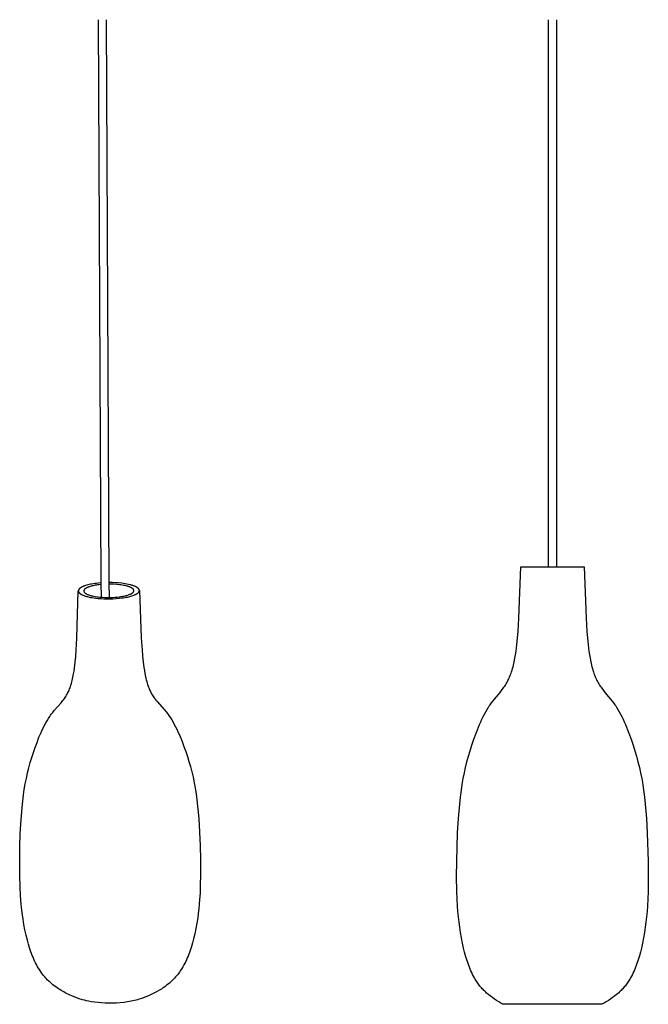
# Model space of a CAD drawing. Header units: millimetres. Extents: x 4210 to 4761, y -364 to 950.
# Tile 7 of 7: x 4210 to 4761, y 87 to 950. Entities that reach past the tile are written whole.
import ezdxf

# ---------------------------------------------------------------- set-up
doc = ezdxf.new("R2010")
doc.units = ezdxf.units.MM
doc.layers.add('Make2D$Visible$Curves', color=7, linetype='Continuous', true_color=0x000000)

msp = doc.modelspace()

# ---------------------------------------------------------------- linework, layer by layer
at = {"layer": 'Make2D$Visible$Curves', "color": 18, "lineweight": -3, "true_color": 0x000000}
for p, q in [((4281.65, 456.67), (4279.06, 950.41)), ((4286.03, 950.41), (4288.37, 456.93)), ((4673.67, 470.75), (4673.67, 950.41)), ((4680.67, 950.41), (4680.67, 470.75)), ((4647.77, 425.72), (4649.33, 470.75)), ((4649.33, 470.75), (4649.62, 470.75)), ((4649.62, 470.75), (4673.68, 470.75)), ((4673.68, 470.75), (4680.68, 470.75)), ((4680.68, 470.75), (4705.02, 470.75)), ((4705.02, 470.75), (4706.58, 425.72)), ((4260.28, 408.12), (4261.49, 449.66)), ((4261.5, 449.77), (4261.49, 449.72)), ((4261.49, 449.72), (4261.49, 449.66)), ((4261.49, 449.66), (4261.49, 449.6)), ((4261.49, 449.6), (4261.49, 449.54)), ((4261.49, 449.54), (4261.5, 449.47)), ((4261.51, 449.87), (4261.5, 449.82)), ((4261.5, 449.82), (4261.5, 449.77)), ((4261.5, 449.47), (4261.5, 449.41)), ((4261.5, 449.41), (4261.51, 449.35)), ((4261.52, 449.98), (4261.51, 449.93)), ((4261.51, 449.93), (4261.51, 449.87)), ((4261.51, 449.35), (4261.52, 449.28)), ((4261.53, 450.03), (4261.52, 449.98)), ((4261.52, 449.28), (4261.54, 449.22)), ((4261.54, 450.08), (4261.53, 450.03)), ((4261.56, 450.13), (4261.54, 450.08)), ((4261.54, 449.22), (4261.55, 449.15)), ((4261.55, 449.15), (4261.57, 449.09)), ((4261.57, 450.18), (4261.56, 450.13)), ((4261.59, 450.24), (4261.57, 450.18)), ((4261.57, 449.09), (4261.59, 449.02)), ((4261.6, 450.29), (4261.59, 450.24)), ((4261.59, 449.02), (4261.61, 448.96)), ((4261.62, 450.34), (4261.6, 450.29)), ((4261.61, 448.96), (4261.63, 448.9)), ((4261.64, 450.39), (4261.62, 450.34)), ((4261.63, 448.9), (4261.66, 448.83)), ((4261.66, 450.44), (4261.64, 450.39)), ((4261.68, 450.49), (4261.66, 450.44)), ((4261.71, 450.54), (4261.68, 450.49)), ((4261.73, 450.59), (4261.71, 450.54)), ((4261.76, 450.64), (4261.73, 450.59)), ((4261.79, 450.69), (4261.76, 450.64)), ((4261.82, 450.75), (4261.79, 450.69)), ((4261.85, 450.8), (4261.82, 450.75)), ((4261.88, 450.85), (4261.85, 450.8)), ((4261.91, 450.9), (4261.88, 450.85)), ((4261.94, 450.95), (4261.91, 450.9)), ((4261.98, 450.99), (4261.94, 450.95)), ((4262.05, 451.09), (4261.98, 450.99)), ((4262.13, 451.19), (4262.05, 451.09)), ((4262.22, 451.29), (4262.13, 451.19)), ((4262.3, 451.39), (4262.22, 451.29)), ((4262.4, 451.48), (4262.3, 451.39)), ((4262.49, 451.58), (4262.4, 451.48)), ((4262.59, 451.67), (4262.49, 451.58)), ((4262.7, 451.76), (4262.59, 451.67)), ((4262.81, 451.86), (4262.7, 451.76)), ((4262.92, 451.95), (4262.81, 451.86)), ((4263.04, 452.04), (4262.92, 451.95)), ((4263.16, 452.13), (4263.04, 452.04)), ((4263.29, 452.22), (4263.16, 452.13)), ((4263.42, 452.31), (4263.29, 452.22)), ((4263.55, 452.4), (4263.42, 452.31)), ((4263.83, 452.57), (4263.55, 452.4)), ((4264.12, 452.74), (4263.83, 452.57)), ((4264.41, 452.9), (4264.12, 452.74)), ((4264.72, 453.06), (4264.41, 452.9)), ((4265.05, 453.22), (4264.72, 453.06)), ((4265.4, 453.37), (4265.05, 453.22)), ((4265.76, 453.53), (4265.4, 453.37)), ((4266.14, 453.69), (4265.76, 453.53)), ((4266.54, 453.84), (4266.14, 453.69)), ((4266.31, 449.77), (4266.3, 449.73)), ((4266.3, 449.73), (4266.3, 449.68)), ((4266.3, 449.68), (4266.3, 449.64)), ((4266.3, 449.64), (4266.3, 449.6)), ((4266.3, 449.6), (4266.3, 449.55)), ((4266.3, 449.55), (4266.3, 449.49)), ((4266.3, 449.49), (4266.3, 449.44)), ((4266.3, 449.44), (4266.31, 449.39)), ((4266.32, 449.86), (4266.31, 449.81)), ((4266.31, 449.81), (4266.31, 449.77)), ((4266.31, 449.39), (4266.31, 449.34)), ((4266.31, 449.34), (4266.32, 449.28)), ((4266.33, 449.9), (4266.32, 449.86)), ((4266.32, 449.28), (4266.33, 449.23)), ((4266.34, 449.94), (4266.33, 449.9)), ((4266.33, 449.23), (4266.34, 449.18)), ((4266.35, 449.98), (4266.34, 449.94)), ((4266.34, 449.18), (4266.36, 449.13)), ((4266.36, 450.02), (4266.35, 449.98)), ((4266.37, 450.07), (4266.36, 450.02)), ((4266.36, 449.13), (4266.37, 449.07)), ((4266.39, 450.11), (4266.37, 450.07)), ((4266.37, 449.07), (4266.39, 449.02)), ((4266.4, 450.15), (4266.39, 450.11)), ((4266.39, 449.02), (4266.41, 448.97)), ((4266.42, 450.19), (4266.4, 450.15)), ((4266.41, 448.97), (4266.43, 448.91)), ((4266.43, 450.23), (4266.42, 450.19)), ((4266.45, 450.28), (4266.43, 450.23)), ((4266.43, 448.91), (4266.46, 448.86)), ((4266.47, 450.32), (4266.45, 450.28)), ((4266.49, 450.36), (4266.47, 450.32)), ((4266.51, 450.4), (4266.49, 450.36)), ((4266.54, 450.44), (4266.51, 450.4)), ((4266.96, 453.99), (4266.54, 453.84)), ((4266.56, 450.48), (4266.54, 450.44)), ((4266.58, 450.52), (4266.56, 450.48)), ((4266.61, 450.56), (4266.58, 450.52)), ((4266.64, 450.61), (4266.61, 450.56)), ((4266.66, 450.65), (4266.64, 450.61)), ((4266.69, 450.69), (4266.66, 450.65)), ((4266.75, 450.77), (4266.69, 450.69)), ((4266.82, 450.85), (4266.75, 450.77)), ((4266.89, 450.93), (4266.82, 450.85)), ((4266.96, 451.01), (4266.89, 450.93)), ((4267.85, 454.3), (4266.96, 453.99)), ((4267.03, 451.08), (4266.96, 451.01)), ((4267.11, 451.16), (4267.03, 451.08)), ((4267.2, 451.24), (4267.11, 451.16)), ((4267.28, 451.32), (4267.2, 451.24)), ((4267.37, 451.39), (4267.28, 451.32)), ((4267.46, 451.47), (4267.37, 451.39)), ((4267.56, 451.54), (4267.46, 451.47)), ((4267.66, 451.62), (4267.56, 451.54)), ((4267.76, 451.69), (4267.66, 451.62)), ((4267.87, 451.76), (4267.76, 451.69)), ((4268.82, 454.59), (4267.85, 454.3)), ((4267.98, 451.83), (4267.87, 451.76)), ((4268.2, 451.97), (4267.98, 451.83)), ((4268.44, 452.11), (4268.2, 451.97)), ((4268.67, 452.24), (4268.44, 452.11)), ((4268.9, 452.36), (4268.67, 452.24)), ((4269.85, 454.87), (4268.82, 454.59)), ((4269.15, 452.48), (4268.9, 452.36)), ((4269.42, 452.6), (4269.15, 452.48)), ((4269.69, 452.73), (4269.42, 452.6)), ((4269.98, 452.85), (4269.69, 452.73)), ((4270.95, 455.14), (4269.85, 454.87)), ((4270.6, 453.08), (4269.98, 452.85)), ((4271.27, 453.32), (4270.6, 453.08)), ((4272.11, 455.39), (4270.95, 455.14)), ((4271.99, 453.55), (4271.27, 453.32)), ((4272.77, 453.77), (4271.99, 453.55)), ((4273.34, 455.63), (4272.11, 455.39)), ((4273.59, 453.98), (4272.77, 453.77)), ((4274.62, 455.86), (4273.34, 455.63)), ((4274.46, 454.18), (4273.59, 453.98)), ((4275.38, 454.37), (4274.46, 454.18)), ((4275.95, 456.06), (4274.62, 455.86)), ((4276.34, 454.56), (4275.38, 454.37)), ((4277.32, 456.24), (4275.95, 456.06)), ((4277.34, 454.72), (4276.34, 454.56)), ((4278.74, 456.41), (4277.32, 456.24)), ((4278.38, 454.88), (4277.34, 454.72)), ((4279.45, 455.02), (4278.38, 454.88)), ((4281.66, 456.67), (4278.74, 456.41)), ((4281.66, 455.25), (4279.45, 455.02)), ((4281.72, 444.05), (4281.65, 456.67)), ((4288.37, 456.93), (4288.44, 443.82)), ((4291.17, 456.9), (4288.37, 456.93)), ((4290.67, 455.54), (4288.38, 455.56)), ((4292.96, 455.44), (4290.67, 455.54)), ((4293.97, 456.79), (4291.17, 456.9)), ((4295.25, 455.28), (4292.96, 455.44)), ((4296.76, 456.6), (4293.97, 456.79)), ((4297.53, 455.06), (4295.25, 455.28)), ((4299.54, 456.32), (4296.76, 456.6)), ((4298.77, 454.89), (4297.53, 455.06)), ((4299.99, 454.71), (4298.77, 454.89)), ((4301.05, 456.12), (4299.54, 456.32)), ((4301.19, 454.5), (4299.99, 454.71)), ((4302.55, 455.89), (4301.05, 456.12)), ((4302.36, 454.26), (4301.19, 454.5)), ((4303.48, 453.99), (4302.36, 454.26)), ((4304.01, 455.63), (4302.55, 455.89)), ((4304.03, 453.85), (4303.48, 453.99)), ((4305.44, 455.34), (4304.01, 455.63)), ((4304.55, 453.7), (4304.03, 453.85)), ((4305.06, 453.55), (4304.55, 453.7)), ((4305.55, 453.39), (4305.06, 453.55)), ((4306.81, 455.02), (4305.44, 455.34)), ((4306.03, 453.22), (4305.55, 453.39)), ((4306.48, 453.05), (4306.03, 453.22)), ((4306.91, 452.88), (4306.48, 453.05)), ((4307.47, 454.85), (4306.81, 455.02)), ((4307.32, 452.69), (4306.91, 452.88)), ((4307.7, 452.51), (4307.32, 452.69)), ((4308.11, 454.67), (4307.47, 454.85)), ((4307.88, 452.41), (4307.7, 452.51)), ((4308.06, 452.32), (4307.88, 452.41)), ((4308.23, 452.22), (4308.06, 452.32)), ((4308.73, 454.48), (4308.11, 454.67)), ((4308.39, 452.12), (4308.23, 452.22)), ((4308.55, 452.03), (4308.39, 452.12)), ((4308.7, 451.93), (4308.55, 452.03)), ((4308.84, 451.83), (4308.7, 451.93)), ((4309.33, 454.29), (4308.73, 454.48)), ((4308.97, 451.73), (4308.84, 451.83)), ((4309.1, 451.62), (4308.97, 451.73)), ((4309.22, 451.52), (4309.1, 451.62)), ((4309.34, 451.42), (4309.22, 451.52)), ((4309.91, 454.08), (4309.33, 454.29)), ((4309.39, 451.37), (4309.34, 451.42)), ((4309.45, 451.32), (4309.39, 451.37)), ((4309.5, 451.27), (4309.45, 451.32)), ((4309.55, 451.21), (4309.5, 451.27)), ((4309.59, 451.16), (4309.55, 451.21)), ((4309.64, 451.11), (4309.59, 451.16)), ((4309.68, 451.06), (4309.64, 451.11)), ((4309.72, 451.01), (4309.68, 451.06)), ((4309.76, 450.95), (4309.72, 451.01)), ((4309.8, 450.9), (4309.76, 450.95)), ((4309.84, 450.85), (4309.8, 450.9)), ((4309.87, 450.8), (4309.84, 450.85)), ((4309.91, 450.74), (4309.87, 450.8)), ((4309.89, 448.85), (4309.92, 448.89)), ((4310.46, 453.88), (4309.91, 454.08)), ((4309.94, 450.69), (4309.91, 450.74)), ((4309.92, 448.89), (4309.94, 448.93)), ((4309.97, 450.64), (4309.94, 450.69)), ((4309.94, 448.93), (4309.96, 448.97)), ((4309.96, 448.97), (4309.99, 449.01)), ((4309.99, 450.59), (4309.97, 450.64)), ((4310.02, 450.53), (4309.99, 450.59)), ((4309.99, 449.01), (4310.01, 449.05)), ((4310.01, 449.05), (4310.03, 449.09)), ((4310.04, 450.48), (4310.02, 450.53)), ((4310.03, 449.09), (4310.04, 449.13)), ((4310.07, 450.43), (4310.04, 450.48)), ((4310.04, 449.13), (4310.06, 449.17)), ((4310.06, 449.17), (4310.08, 449.22)), ((4310.09, 450.38), (4310.07, 450.43)), ((4310.08, 449.22), (4310.09, 449.26)), ((4310.1, 450.32), (4310.09, 450.38)), ((4310.09, 449.26), (4310.11, 449.3)), ((4310.12, 450.27), (4310.1, 450.32)), ((4310.11, 449.3), (4310.12, 449.34)), ((4310.14, 450.22), (4310.12, 450.27)), ((4310.12, 449.34), (4310.13, 449.38)), ((4310.13, 449.38), (4310.14, 449.43)), ((4310.15, 450.16), (4310.14, 450.22)), ((4310.14, 449.43), (4310.15, 449.47)), ((4310.16, 450.11), (4310.15, 450.16)), ((4310.15, 449.47), (4310.16, 449.51)), ((4310.17, 450.06), (4310.16, 450.11)), ((4310.16, 449.51), (4310.17, 449.55)), ((4310.18, 450.01), (4310.17, 450.06)), ((4310.17, 449.59), (4310.18, 449.64)), ((4310.17, 449.55), (4310.17, 449.59)), ((4310.18, 449.95), (4310.18, 450.01)), ((4310.19, 449.9), (4310.18, 449.95)), ((4310.18, 449.68), (4310.19, 449.72)), ((4310.18, 449.64), (4310.18, 449.68)), ((4310.19, 449.85), (4310.19, 449.9)), ((4310.19, 449.81), (4310.19, 449.85)), ((4310.19, 449.76), (4310.19, 449.81)), ((4310.19, 449.72), (4310.19, 449.76)), ((4310.99, 453.66), (4310.46, 453.88)), ((4311.48, 453.44), (4310.99, 453.66)), ((4311.95, 453.21), (4311.48, 453.44)), ((4312.17, 453.1), (4311.95, 453.21)), ((4312.39, 452.98), (4312.17, 453.1)), ((4312.59, 452.86), (4312.39, 452.98)), ((4312.79, 452.74), (4312.59, 452.86)), ((4312.98, 452.62), (4312.79, 452.74)), ((4313.17, 452.5), (4312.98, 452.62)), ((4313.34, 452.38), (4313.17, 452.5)), ((4313.51, 452.26), (4313.34, 452.38)), ((4313.66, 452.14), (4313.51, 452.26)), ((4313.81, 452.01), (4313.66, 452.14)), ((4313.95, 451.89), (4313.81, 452.01)), ((4314.02, 451.82), (4313.95, 451.89)), ((4314.08, 451.76), (4314.02, 451.82)), ((4314.14, 451.7), (4314.08, 451.76)), ((4314.2, 451.63), (4314.14, 451.7)), ((4314.26, 451.57), (4314.2, 451.63)), ((4314.32, 451.51), (4314.26, 451.57)), ((4314.37, 451.44), (4314.32, 451.51)), ((4314.42, 451.38), (4314.37, 451.44)), ((4314.47, 451.32), (4314.42, 451.38)), ((4314.52, 451.25), (4314.47, 451.32)), ((4314.56, 451.19), (4314.52, 451.25)), ((4314.61, 451.12), (4314.56, 451.19)), ((4314.65, 451.06), (4314.61, 451.12)), ((4314.68, 451), (4314.65, 451.06)), ((4314.72, 450.93), (4314.68, 451)), ((4314.69, 448.85), (4314.72, 448.9)), ((4314.75, 450.87), (4314.72, 450.93)), ((4314.72, 448.9), (4314.74, 448.95)), ((4314.74, 448.95), (4314.77, 449)), ((4314.78, 450.8), (4314.75, 450.87)), ((4314.77, 449), (4314.79, 449.05)), ((4314.81, 450.74), (4314.78, 450.8)), ((4314.79, 449.05), (4314.81, 449.1)), ((4314.84, 450.68), (4314.81, 450.74)), ((4314.81, 449.1), (4314.83, 449.15)), ((4314.83, 449.15), (4314.85, 449.2)), ((4314.86, 450.61), (4314.84, 450.68)), ((4314.85, 449.2), (4314.87, 449.25)), ((4314.89, 450.55), (4314.86, 450.61)), ((4314.87, 449.25), (4314.89, 449.3)), ((4314.91, 450.48), (4314.89, 450.55)), ((4314.89, 449.3), (4314.91, 449.35)), ((4314.92, 450.42), (4314.91, 450.48)), ((4314.91, 449.35), (4314.92, 449.4)), ((4314.94, 450.35), (4314.92, 450.42)), ((4314.92, 449.4), (4314.93, 449.46)), ((4314.93, 449.46), (4314.94, 449.51)), ((4314.95, 450.29), (4314.94, 450.35)), ((4314.94, 449.51), (4314.96, 449.56)), ((4314.96, 450.23), (4314.95, 450.29)), ((4314.97, 450.16), (4314.96, 450.23)), ((4314.96, 449.61), (4314.97, 449.66)), ((4314.96, 449.56), (4314.96, 449.61)), ((4314.98, 450.1), (4314.97, 450.16)), ((4314.97, 449.66), (4314.98, 449.71)), ((4314.99, 450.03), (4314.98, 450.1)), ((4314.98, 449.76), (4314.99, 449.81)), ((4314.98, 449.71), (4314.98, 449.76)), ((4314.99, 449.97), (4314.99, 450.03)), ((4314.99, 449.92), (4314.99, 449.97)), ((4314.99, 449.97), (4316.6, 408.46)), ((4314.99, 449.87), (4314.99, 449.92)), ((4314.99, 449.81), (4314.99, 449.87)), ((4261.66, 448.83), (4261.69, 448.77)), ((4261.69, 448.77), (4261.72, 448.7)), ((4261.72, 448.7), (4261.75, 448.64)), ((4261.75, 448.64), (4261.79, 448.57)), ((4261.79, 448.57), (4261.82, 448.51)), ((4261.82, 448.51), (4261.86, 448.45)), ((4261.86, 448.45), (4261.9, 448.38)), ((4261.9, 448.38), (4261.95, 448.32)), ((4261.95, 448.32), (4261.99, 448.25)), ((4261.99, 448.25), (4262.04, 448.19)), ((4262.04, 448.19), (4262.09, 448.13)), ((4262.09, 448.13), (4262.15, 448.06)), ((4262.15, 448.06), (4262.2, 448)), ((4262.2, 448), (4262.26, 447.94)), ((4262.26, 447.94), (4262.32, 447.87)), ((4262.32, 447.87), (4262.38, 447.81)), ((4262.38, 447.81), (4262.44, 447.75)), ((4262.44, 447.75), (4262.51, 447.68)), ((4262.51, 447.68), (4262.58, 447.62)), ((4262.58, 447.62), (4262.72, 447.5)), ((4262.72, 447.5), (4262.87, 447.37)), ((4262.87, 447.37), (4263.03, 447.25)), ((4263.03, 447.25), (4263.2, 447.13)), ((4263.2, 447.13), (4263.38, 447)), ((4263.38, 447), (4263.56, 446.88)), ((4263.56, 446.88), (4263.76, 446.76)), ((4263.76, 446.76), (4263.96, 446.65)), ((4263.96, 446.65), (4264.17, 446.53)), ((4264.17, 446.53), (4264.39, 446.41)), ((4264.39, 446.41), (4264.61, 446.3)), ((4264.61, 446.3), (4264.85, 446.18)), ((4264.85, 446.18), (4265.34, 445.96)), ((4265.34, 445.96), (4265.86, 445.74)), ((4265.86, 445.74), (4266.4, 445.53)), ((4266.4, 445.53), (4266.97, 445.33)), ((4266.46, 448.86), (4266.48, 448.81)), ((4266.48, 448.81), (4266.51, 448.76)), ((4266.51, 448.76), (4266.54, 448.7)), ((4266.54, 448.7), (4266.57, 448.65)), ((4266.57, 448.65), (4266.6, 448.6)), ((4266.6, 448.6), (4266.63, 448.55)), ((4266.63, 448.55), (4266.67, 448.49)), ((4266.67, 448.49), (4266.71, 448.44)), ((4266.71, 448.44), (4266.75, 448.39)), ((4266.75, 448.39), (4266.79, 448.34)), ((4266.79, 448.34), (4266.83, 448.28)), ((4266.83, 448.28), (4266.88, 448.23)), ((4266.88, 448.23), (4266.93, 448.18)), ((4266.93, 448.18), (4266.97, 448.13)), ((4266.97, 448.13), (4267.02, 448.08)), ((4266.97, 445.33), (4267.57, 445.13)), ((4267.02, 448.08), (4267.08, 448.02)), ((4267.08, 448.02), (4267.13, 447.97)), ((4267.13, 447.97), (4267.19, 447.92)), ((4267.19, 447.92), (4267.3, 447.82)), ((4267.3, 447.82), (4267.43, 447.72)), ((4267.43, 447.72), (4267.56, 447.61)), ((4267.56, 447.61), (4267.7, 447.51)), ((4267.57, 445.13), (4268.19, 444.94)), ((4267.7, 447.51), (4267.85, 447.41)), ((4267.85, 447.41), (4268, 447.31)), ((4268, 447.31), (4268.16, 447.22)), ((4268.16, 447.22), (4268.32, 447.12)), ((4268.19, 444.94), (4268.83, 444.75)), ((4268.32, 447.12), (4268.5, 447.02)), ((4268.5, 447.02), (4268.68, 446.93)), ((4268.68, 446.93), (4268.86, 446.83)), ((4268.83, 444.75), (4269.48, 444.58)), ((4268.86, 446.83), (4269.05, 446.74)), ((4269.05, 446.74), (4269.46, 446.56)), ((4269.46, 446.56), (4269.88, 446.38)), ((4269.48, 444.58), (4270.85, 444.25)), ((4269.88, 446.38), (4270.33, 446.2)), ((4270.33, 446.2), (4270.8, 446.04)), ((4270.8, 446.04), (4271.29, 445.87)), ((4270.85, 444.25), (4272.28, 443.95)), ((4271.29, 445.87), (4271.8, 445.72)), ((4271.8, 445.72), (4272.32, 445.57)), ((4272.28, 443.95), (4273.75, 443.69)), ((4272.32, 445.57), (4272.86, 445.42)), ((4272.86, 445.42), (4273.99, 445.15)), ((4273.75, 443.69), (4275.25, 443.46)), ((4273.99, 445.15), (4275.16, 444.91)), ((4275.16, 444.91), (4276.37, 444.69)), ((4275.25, 443.46), (4276.77, 443.25)), ((4276.37, 444.69), (4277.6, 444.5)), ((4276.77, 443.25), (4279.01, 443.02)), ((4277.6, 444.5), (4278.85, 444.34)), ((4278.85, 444.34), (4280.68, 444.14)), ((4279.01, 443.02), (4281.4, 442.83)), ((4280.68, 444.14), (4282.64, 443.99)), ((4281.4, 442.83), (4283.92, 442.7)), ((4282.64, 443.99), (4284.71, 443.88)), ((4283.92, 442.7), (4286.56, 442.63)), ((4284.71, 443.88), (4286.86, 443.83)), ((4286.56, 442.63), (4289.26, 442.64)), ((4286.86, 443.83), (4289.08, 443.83)), ((4289.08, 443.83), (4291.32, 443.9)), ((4289.26, 442.64), (4291.99, 442.72)), ((4291.32, 443.9), (4293.55, 444.03)), ((4291.99, 442.72), (4294.71, 442.87)), ((4293.55, 444.03), (4295.73, 444.21)), ((4294.71, 442.87), (4297.38, 443.11)), ((4295.73, 444.21), (4297.83, 444.46)), ((4297.38, 443.11), (4299.95, 443.41)), ((4297.83, 444.46), (4298.85, 444.61)), ((4298.85, 444.61), (4299.82, 444.77)), ((4299.82, 444.77), (4300.77, 444.94)), ((4299.95, 443.41), (4301.18, 443.59)), ((4300.77, 444.94), (4301.67, 445.12)), ((4301.18, 443.59), (4302.37, 443.78)), ((4301.67, 445.12), (4302.53, 445.31)), ((4302.37, 443.78), (4303.52, 443.99)), ((4302.53, 445.31), (4303.35, 445.51)), ((4303.35, 445.51), (4304.12, 445.72)), ((4303.52, 443.99), (4304.62, 444.21)), ((4304.12, 445.72), (4304.84, 445.94)), ((4304.62, 444.21), (4305.67, 444.45)), ((4304.84, 445.94), (4305.52, 446.16)), ((4305.52, 446.16), (4306.14, 446.39)), ((4305.67, 444.45), (4306.67, 444.69)), ((4306.14, 446.39), (4306.72, 446.62)), ((4306.67, 444.69), (4307.61, 444.95)), ((4306.72, 446.62), (4306.99, 446.74)), ((4306.99, 446.74), (4307.25, 446.86)), ((4307.25, 446.86), (4307.49, 446.98)), ((4307.49, 446.98), (4307.73, 447.09)), ((4307.61, 444.95), (4308.49, 445.21)), ((4307.73, 447.09), (4307.95, 447.21)), ((4307.95, 447.21), (4308.16, 447.33)), ((4308.16, 447.33), (4308.39, 447.47)), ((4308.39, 447.47), (4308.61, 447.61)), ((4308.49, 445.21), (4309.31, 445.49)), ((4308.61, 447.61), (4308.72, 447.69)), ((4308.72, 447.69), (4308.82, 447.76)), ((4308.82, 447.76), (4308.92, 447.83)), ((4308.92, 447.83), (4309.01, 447.91)), ((4309.01, 447.91), (4309.11, 447.98)), ((4309.11, 447.98), (4309.2, 448.06)), ((4309.2, 448.06), (4309.28, 448.13)), ((4309.28, 448.13), (4309.37, 448.21)), ((4309.31, 445.49), (4310.08, 445.76)), ((4309.37, 448.21), (4309.44, 448.29)), ((4309.44, 448.29), (4309.52, 448.37)), ((4309.52, 448.37), (4309.59, 448.44)), ((4309.59, 448.44), (4309.66, 448.52)), ((4309.66, 448.52), (4309.72, 448.6)), ((4309.72, 448.6), (4309.78, 448.68)), ((4309.78, 448.68), (4309.81, 448.72)), ((4309.81, 448.72), (4309.84, 448.76)), ((4309.84, 448.76), (4309.87, 448.8)), ((4309.87, 448.8), (4309.89, 448.85)), ((4310.08, 445.76), (4310.78, 446.05)), ((4310.78, 446.05), (4311.11, 446.19)), ((4311.11, 446.19), (4311.42, 446.33)), ((4311.42, 446.33), (4311.72, 446.48)), ((4311.72, 446.48), (4312.01, 446.62)), ((4312.01, 446.62), (4312.28, 446.77)), ((4312.28, 446.77), (4312.53, 446.91)), ((4312.53, 446.91), (4312.81, 447.08)), ((4312.81, 447.08), (4313.08, 447.25)), ((4313.08, 447.25), (4313.21, 447.34)), ((4313.21, 447.34), (4313.33, 447.43)), ((4313.33, 447.43), (4313.45, 447.52)), ((4313.45, 447.52), (4313.57, 447.61)), ((4313.57, 447.61), (4313.68, 447.7)), ((4313.68, 447.7), (4313.79, 447.79)), ((4313.79, 447.79), (4313.89, 447.89)), ((4313.89, 447.89), (4313.99, 447.98)), ((4313.99, 447.98), (4314.09, 448.07)), ((4314.09, 448.07), (4314.18, 448.17)), ((4314.18, 448.17), (4314.27, 448.26)), ((4314.27, 448.26), (4314.35, 448.36)), ((4314.35, 448.36), (4314.43, 448.46)), ((4314.43, 448.46), (4314.5, 448.55)), ((4314.5, 448.55), (4314.53, 448.6)), ((4314.53, 448.6), (4314.57, 448.65)), ((4314.57, 448.65), (4314.6, 448.7)), ((4314.6, 448.7), (4314.63, 448.75)), ((4314.63, 448.75), (4314.66, 448.8)), ((4314.66, 448.8), (4314.69, 448.85)), ((4647.03, 414.17), (4647.77, 425.72)), ((4706.58, 425.72), (4707.32, 414.17)), ((4259.65, 397.54), (4260.28, 408.12)), ((4316.6, 408.46), (4317.33, 397.89)), ((4646, 402.72), (4647.03, 414.17)), ((4707.32, 414.17), (4708.35, 402.72)), ((4259.24, 392.24), (4259.65, 397.54)), ((4317.33, 397.89), (4317.79, 392.6)), ((4645.26, 396.71), (4646, 402.72)), ((4708.35, 402.72), (4709.09, 396.71)), ((4258.74, 387.12), (4259.24, 392.24)), ((4317.79, 392.6), (4318.33, 387.48)), ((4643.68, 387.47), (4644.28, 390.54)), ((4644.28, 390.54), (4644.81, 393.63)), ((4644.81, 393.63), (4645.26, 396.71)), ((4709.09, 396.71), (4709.54, 393.63)), ((4709.54, 393.63), (4710.07, 390.54)), ((4710.07, 390.54), (4710.67, 387.47)), ((4257.75, 379.39), (4258.12, 381.96)), ((4258.12, 381.96), (4258.74, 387.12)), ((4318.33, 387.48), (4319, 382.33)), ((4319, 382.33), (4319.39, 379.77)), ((4641.33, 378.63), (4641.78, 380.04)), ((4641.78, 380.04), (4642.21, 381.48)), ((4642.21, 381.48), (4642.61, 382.95)), ((4642.61, 382.95), (4642.99, 384.44)), ((4642.99, 384.44), (4643.68, 387.47)), ((4710.67, 387.47), (4711.36, 384.44)), ((4711.36, 384.44), (4711.74, 382.95)), ((4711.74, 382.95), (4712.14, 381.48)), ((4712.14, 381.48), (4712.57, 380.04)), ((4712.57, 380.04), (4713.02, 378.63)), ((4256.16, 371.16), (4256.49, 372.57)), ((4256.49, 372.57), (4256.79, 373.99)), ((4256.79, 373.99), (4257.34, 376.86)), ((4257.34, 376.86), (4257.75, 379.39)), ((4319.39, 379.77), (4319.83, 377.25)), ((4319.83, 377.25), (4320.4, 374.38)), ((4320.4, 374.38), (4320.72, 372.96)), ((4320.72, 372.96), (4321.06, 371.56)), ((4321.06, 371.56), (4321.43, 370.17)), ((4638.15, 371.05), (4638.66, 372.07)), ((4638.66, 372.07), (4639.15, 373.11)), ((4639.15, 373.11), (4639.62, 374.16)), ((4639.62, 374.16), (4640.07, 375.24)), ((4640.07, 375.24), (4640.5, 376.34)), ((4640.5, 376.34), (4640.92, 377.47)), ((4640.92, 377.47), (4641.33, 378.63)), ((4713.02, 378.63), (4713.43, 377.47)), ((4713.43, 377.47), (4713.84, 376.34)), ((4713.84, 376.34), (4714.28, 375.24)), ((4714.28, 375.24), (4714.73, 374.16)), ((4714.73, 374.16), (4715.2, 373.11)), ((4715.2, 373.11), (4715.69, 372.07)), ((4715.69, 372.07), (4716.2, 371.05)), ((4253.03, 361.78), (4253.44, 362.73)), ((4253.44, 362.73), (4253.84, 363.71)), ((4253.84, 363.71), (4254.23, 364.71)), ((4254.23, 364.71), (4254.6, 365.74)), ((4254.6, 365.74), (4255.03, 367.05)), ((4255.03, 367.05), (4255.43, 368.4)), ((4255.43, 368.4), (4255.81, 369.77)), ((4255.81, 369.77), (4256.16, 371.16)), ((4321.43, 370.17), (4321.82, 368.81)), ((4321.82, 368.81), (4322.23, 367.47)), ((4322.23, 367.47), (4322.68, 366.16)), ((4322.68, 366.16), (4323.05, 365.14)), ((4323.05, 365.14), (4323.45, 364.14)), ((4323.45, 364.14), (4323.86, 363.17)), ((4323.86, 363.17), (4324.28, 362.23)), ((4632.49, 362.28), (4633.93, 364.21)), ((4633.93, 364.21), (4634.61, 365.17)), ((4634.61, 365.17), (4635.26, 366.13)), ((4635.26, 366.13), (4635.88, 367.1)), ((4635.88, 367.1), (4636.48, 368.07)), ((4636.48, 368.07), (4637.06, 369.05)), ((4637.06, 369.05), (4637.61, 370.05)), ((4637.61, 370.05), (4638.15, 371.05)), ((4716.2, 371.05), (4716.74, 370.05)), ((4716.74, 370.05), (4717.29, 369.05)), ((4717.29, 369.05), (4717.87, 368.07)), ((4717.87, 368.07), (4718.47, 367.1)), ((4718.47, 367.1), (4719.09, 366.13)), ((4719.09, 366.13), (4719.74, 365.17)), ((4719.74, 365.17), (4720.42, 364.21)), ((4720.42, 364.21), (4721.86, 362.28)), ((4248.01, 353.55), (4248.67, 354.42)), ((4248.67, 354.42), (4249.31, 355.3)), ((4249.31, 355.3), (4249.92, 356.18)), ((4249.92, 356.18), (4250.55, 357.15)), ((4250.55, 357.15), (4251.16, 358.16)), ((4251.16, 358.16), (4251.66, 359.04)), ((4251.66, 359.04), (4252.13, 359.94)), ((4252.13, 359.94), (4252.59, 360.85)), ((4252.59, 360.85), (4253.03, 361.78)), ((4324.28, 362.23), (4324.73, 361.3)), ((4324.73, 361.3), (4325.19, 360.4)), ((4325.19, 360.4), (4325.68, 359.51)), ((4325.68, 359.51), (4326.18, 358.63)), ((4326.18, 358.63), (4326.8, 357.64)), ((4326.8, 357.64), (4327.44, 356.67)), ((4327.44, 356.67), (4327.94, 355.96)), ((4327.94, 355.96), (4328.46, 355.25)), ((4328.46, 355.25), (4328.99, 354.56)), ((4328.99, 354.56), (4329.54, 353.87)), ((4624.88, 353.01), (4631.17, 360.62)), ((4631.17, 360.62), (4632.49, 362.28)), ((4721.86, 362.28), (4723.18, 360.62)), ((4723.18, 360.62), (4729.47, 353.01)), ((4240.31, 344.63), (4246.32, 351.51)), ((4246.32, 351.51), (4247.32, 352.7)), ((4247.32, 352.7), (4248.01, 353.55)), ((4329.54, 353.87), (4330.66, 352.53)), ((4330.66, 352.53), (4337.15, 345.25)), ((4618.69, 343.71), (4619.89, 345.78)), ((4619.89, 345.78), (4621.13, 347.76)), ((4621.13, 347.76), (4621.76, 348.73)), ((4621.76, 348.73), (4622.4, 349.67)), ((4622.4, 349.67), (4623.64, 351.39)), ((4623.64, 351.39), (4624.88, 353.01)), ((4729.47, 353.01), (4730.71, 351.39)), ((4730.71, 351.39), (4731.95, 349.67)), ((4731.95, 349.67), (4732.59, 348.73)), ((4732.59, 348.73), (4733.22, 347.76)), ((4733.22, 347.76), (4734.46, 345.78)), ((4734.46, 345.78), (4735.66, 343.71)), ((4234.13, 335.81), (4235.3, 337.73)), ((4235.3, 337.73), (4236.53, 339.61)), ((4236.53, 339.61), (4237.16, 340.53)), ((4237.16, 340.53), (4237.81, 341.43)), ((4237.81, 341.43), (4239.04, 343.05)), ((4239.04, 343.05), (4240.31, 344.63)), ((4337.15, 345.25), (4338.43, 343.69)), ((4338.43, 343.69), (4339.68, 342.09)), ((4339.68, 342.09), (4340.33, 341.19)), ((4340.33, 341.19), (4340.97, 340.28)), ((4340.97, 340.28), (4342.22, 338.42)), ((4342.22, 338.42), (4343.4, 336.52)), ((4614.27, 334.89), (4615.32, 337.16)), ((4615.32, 337.16), (4616.41, 339.39)), ((4616.41, 339.39), (4617.53, 341.58)), ((4617.53, 341.58), (4618.69, 343.71)), ((4735.66, 343.71), (4736.82, 341.58)), ((4736.82, 341.58), (4737.94, 339.39)), ((4737.94, 339.39), (4739.03, 337.16)), ((4739.03, 337.16), (4740.08, 334.89)), ((4229.85, 327.68), (4230.86, 329.77)), ((4230.86, 329.77), (4231.92, 331.84)), ((4231.92, 331.84), (4233.02, 333.88)), ((4233.02, 333.88), (4234.13, 335.81)), ((4343.4, 336.52), (4344.53, 334.6)), ((4344.53, 334.6), (4345.65, 332.58)), ((4345.65, 332.58), (4346.72, 330.52)), ((4346.72, 330.52), (4347.75, 328.45)), ((4347.75, 328.45), (4348.74, 326.36)), ((4611.35, 327.96), (4613.26, 332.59)), ((4613.26, 332.59), (4614.27, 334.89)), ((4740.08, 334.89), (4741.09, 332.59)), ((4741.09, 332.59), (4743, 327.96)), ((4225.26, 316.81), (4227.01, 321.24)), ((4227.01, 321.24), (4228.88, 325.58)), ((4228.88, 325.58), (4229.85, 327.68)), ((4348.74, 326.36), (4350.65, 322.05)), ((4350.65, 322.05), (4352.44, 317.64)), ((4607.98, 318.83), (4609.59, 323.35)), ((4609.59, 323.35), (4611.35, 327.96)), ((4743, 327.96), (4744.76, 323.35)), ((4744.76, 323.35), (4746.37, 318.83)), ((4222.1, 307.92), (4223.62, 312.34)), ((4223.62, 312.34), (4225.26, 316.81)), ((4352.44, 317.64), (4354.12, 313.21)), ((4354.12, 313.21), (4355.67, 308.81)), ((4604.96, 309.51), (4606.53, 314.49)), ((4606.53, 314.49), (4607.98, 318.83)), ((4746.37, 318.83), (4747.82, 314.49)), ((4747.82, 314.49), (4749.39, 309.51)), ((4219.35, 299.06), (4220.68, 303.49)), ((4220.68, 303.49), (4222.1, 307.92)), ((4355.67, 308.81), (4357.14, 304.4)), ((4357.14, 304.4), (4358.5, 299.99)), ((4602.21, 299.73), (4603.52, 304.6)), ((4603.52, 304.6), (4604.96, 309.51)), ((4749.39, 309.51), (4750.83, 304.6)), ((4750.83, 304.6), (4752.14, 299.73)), ((4216.99, 290.05), (4218.12, 294.59)), ((4218.12, 294.59), (4219.35, 299.06)), ((4358.5, 299.99), (4359.77, 295.55)), ((4359.77, 295.55), (4360.95, 291.02)), ((4599.93, 289.97), (4601.01, 294.86)), ((4601.01, 294.86), (4602.21, 299.73)), ((4752.14, 299.73), (4753.34, 294.86)), ((4753.34, 294.86), (4754.42, 289.97)), ((4214.96, 280.43), (4215.91, 285.23)), ((4215.91, 285.23), (4216.99, 290.05)), ((4360.95, 291.02), (4362.07, 286.23)), ((4362.07, 286.23), (4363.07, 281.44)), ((4598.08, 279.97), (4598.95, 285.02)), ((4598.95, 285.02), (4599.93, 289.97)), ((4754.42, 289.97), (4755.4, 285.02)), ((4755.4, 285.02), (4756.27, 279.97)), ((4214.13, 275.6), (4214.96, 280.43)), ((4363.07, 281.44), (4363.94, 276.63)), ((4363.94, 276.63), (4364.71, 271.77)), ((4597.29, 274.79), (4598.08, 279.97)), ((4756.27, 279.97), (4757.06, 274.79)), ((4212.71, 265.28), (4213.4, 270.73)), ((4213.4, 270.73), (4214.13, 275.6)), ((4364.71, 271.77), (4365.45, 266.34)), ((4595.83, 262.59), (4596.51, 268.76)), ((4596.51, 268.76), (4597.29, 274.79)), ((4757.06, 274.79), (4757.84, 268.76)), ((4757.84, 268.76), (4758.52, 262.59)), ((4211.26, 248.86), (4212.13, 259.77)), ((4212.13, 259.77), (4212.71, 265.28)), ((4365.45, 266.34), (4366.08, 260.85)), ((4366.08, 260.85), (4367.06, 249.96)), ((4594.77, 249.99), (4595.83, 262.59)), ((4758.52, 262.59), (4759.58, 249.99)), ((4210.62, 236.95), (4211.26, 248.86)), ((4367.06, 249.96), (4367.8, 238.07)), ((4594.03, 237.39), (4594.77, 249.99)), ((4759.58, 249.99), (4760.32, 237.39)), ((4210.25, 225.09), (4210.62, 236.95)), ((4367.8, 238.07), (4368.29, 226.23)), ((4593.25, 212.5), (4594.03, 237.39)), ((4760.32, 237.39), (4761.1, 212.5)), ((4210.09, 212.87), (4210.25, 225.09)), ((4368.29, 226.23), (4368.57, 214.02)), ((4210.16, 200.63), (4210.09, 212.87)), ((4368.57, 214.02), (4368.62, 201.79)), ((4593.17, 199.25), (4593.25, 212.5)), ((4761.1, 212.5), (4761.18, 199.25)), ((4210.49, 189.26), (4210.16, 200.63)), ((4368.62, 201.79), (4368.4, 190.43)), ((4593.38, 185.99), (4593.17, 199.25)), ((4761.18, 199.25), (4760.97, 185.99)), ((4368.4, 190.43), (4368.16, 184.64)), ((4210.78, 183.46), (4210.49, 189.26)), ((4211.16, 177.81), (4210.78, 183.46)), ((4368.16, 184.64), (4367.83, 178.99)), ((4593.62, 179.54), (4593.38, 185.99)), ((4760.97, 185.99), (4760.73, 179.54)), ((4211.93, 169.74), (4211.16, 177.81)), ((4367.83, 178.99), (4367.14, 170.92)), ((4593.95, 173.31), (4593.62, 179.54)), ((4594.29, 168.6), (4593.95, 173.31)), ((4760.4, 173.31), (4760.06, 168.6)), ((4760.73, 179.54), (4760.4, 173.31)), ((4212.43, 165.72), (4211.93, 169.74)), ((4213.01, 161.69), (4212.43, 165.72)), ((4366.68, 166.89), (4366.14, 162.85)), ((4367.14, 170.92), (4366.68, 166.89)), ((4594.71, 163.94), (4594.29, 168.6)), ((4760.06, 168.6), (4759.63, 163.94)), ((4213.78, 157.04), (4213.01, 161.69)), ((4214.67, 152.45), (4213.78, 157.04)), ((4365.42, 158.2), (4364.58, 153.6)), ((4366.14, 162.85), (4365.42, 158.2)), ((4595.22, 159.31), (4594.71, 163.94)), ((4595.82, 154.7), (4595.22, 159.31)), ((4759.13, 159.31), (4758.53, 154.7)), ((4759.63, 163.94), (4759.13, 159.31)), ((4215.67, 147.89), (4214.67, 152.45)), ((4216.82, 143.31), (4215.67, 147.89)), ((4363.61, 149.03), (4362.52, 144.44)), ((4364.58, 153.6), (4363.61, 149.03)), ((4596.52, 150.1), (4595.82, 154.7)), ((4597.32, 145.51), (4596.52, 150.1)), ((4757.83, 150.1), (4757.03, 145.51)), ((4758.53, 154.7), (4757.83, 150.1)), ((4217.74, 139.95), (4216.82, 143.31)), ((4218.75, 136.62), (4217.74, 139.95)), ((4361.62, 141.07), (4360.65, 137.72)), ((4362.52, 144.44), (4361.62, 141.07)), ((4598.24, 140.91), (4597.32, 145.51)), ((4599.27, 136.3), (4598.24, 140.91)), ((4756.11, 140.91), (4755.07, 136.3)), ((4757.03, 145.51), (4756.11, 140.91)), ((4219.87, 133.3), (4218.75, 136.62)), ((4220.47, 131.64), (4219.87, 133.3)), ((4221.11, 129.98), (4220.47, 131.64)), ((4221.77, 128.37), (4221.11, 129.98)), ((4358.36, 131.06), (4357.71, 129.43)), ((4358.98, 132.72), (4358.36, 131.06)), ((4359.57, 134.39), (4358.98, 132.72)), ((4360.65, 137.72), (4359.57, 134.39)), ((4600.12, 132.9), (4599.27, 136.3)), ((4601.02, 129.54), (4600.12, 132.9)), ((4602.02, 126.22), (4601.02, 129.54)), ((4753.33, 129.54), (4752.33, 126.22)), ((4754.23, 132.9), (4753.33, 129.54)), ((4755.07, 136.3), (4754.23, 132.9)), ((4222.46, 126.78), (4221.77, 128.37)), ((4223.18, 125.22), (4222.46, 126.78)), ((4223.93, 123.67), (4223.18, 125.22)), ((4224.72, 122.15), (4223.93, 123.67)), ((4225.55, 120.64), (4224.72, 122.15)), ((4354.02, 121.65), (4353.16, 120.14)), ((4354.83, 123.17), (4354.02, 121.65)), ((4355.6, 124.71), (4354.83, 123.17)), ((4356.34, 126.26), (4355.6, 124.71)), ((4357.04, 127.84), (4356.34, 126.26)), ((4357.71, 129.43), (4357.04, 127.84)), ((4603.11, 122.94), (4602.02, 126.22)), ((4603.7, 121.32), (4603.11, 122.94)), ((4604.32, 119.7), (4603.7, 121.32)), ((4750.65, 121.32), (4750.03, 119.7)), ((4751.24, 122.94), (4750.65, 121.32)), ((4752.33, 126.22), (4751.24, 122.94)), ((4226.42, 119.14), (4225.55, 120.64)), ((4227.33, 117.66), (4226.42, 119.14)), ((4228.23, 116.28), (4227.33, 117.66)), ((4229.19, 114.89), (4228.23, 116.28)), ((4230.18, 113.54), (4229.19, 114.89)), ((4231.07, 112.4), (4230.18, 113.54)), ((4231.99, 111.29), (4231.07, 112.4)), ((4348.58, 113.33), (4347.67, 112.21)), ((4349.46, 114.48), (4348.58, 113.33)), ((4350.19, 115.49), (4349.46, 114.48)), ((4350.9, 116.52), (4350.19, 115.49)), ((4351.59, 117.58), (4350.9, 116.52)), ((4352.27, 118.65), (4351.59, 117.58)), ((4353.16, 120.14), (4352.27, 118.65)), ((4604.97, 118.1), (4604.32, 119.7)), ((4605.66, 116.51), (4604.97, 118.1)), ((4606.38, 114.93), (4605.66, 116.51)), ((4607.15, 113.37), (4606.38, 114.93)), ((4607.95, 111.81), (4607.15, 113.37)), ((4747.2, 113.37), (4746.4, 111.81)), ((4747.97, 114.93), (4747.2, 113.37)), ((4748.69, 116.51), (4747.97, 114.93)), ((4749.38, 118.1), (4748.69, 116.51)), ((4750.03, 119.7), (4749.38, 118.1)), ((4232.94, 110.21), (4231.99, 111.29)), ((4233.91, 109.17), (4232.94, 110.21)), ((4234.59, 108.47), (4233.91, 109.17)), ((4235.28, 107.78), (4234.59, 108.47)), ((4235.99, 107.11), (4235.28, 107.78)), ((4236.71, 106.45), (4235.99, 107.11)), ((4237.92, 105.39), (4236.71, 106.45)), ((4239.15, 104.37), (4237.92, 105.39)), ((4240.43, 103.38), (4239.15, 104.37)), ((4338.91, 103.84), (4337.65, 102.9)), ((4340.13, 104.8), (4338.91, 103.84)), ((4341.32, 105.79), (4340.13, 104.8)), ((4342.48, 106.8), (4341.32, 105.79)), ((4343.6, 107.85), (4342.48, 106.8)), ((4344.71, 108.94), (4343.6, 107.85)), ((4345.78, 110.06), (4344.71, 108.94)), ((4346.74, 111.12), (4345.78, 110.06)), ((4347.67, 112.21), (4346.74, 111.12)), ((4608.8, 110.27), (4607.95, 111.81)), ((4609.36, 109.3), (4608.8, 110.27)), ((4609.92, 108.36), (4609.36, 109.3)), ((4610.49, 107.45), (4609.92, 108.36)), ((4611.08, 106.55), (4610.49, 107.45)), ((4611.68, 105.68), (4611.08, 106.55)), ((4612.29, 104.83), (4611.68, 105.68)), ((4612.91, 104), (4612.29, 104.83)), ((4613.55, 103.19), (4612.91, 104)), ((4741.44, 104), (4740.8, 103.19)), ((4742.06, 104.83), (4741.44, 104)), ((4742.67, 105.68), (4742.06, 104.83)), ((4743.27, 106.55), (4742.67, 105.68)), ((4743.85, 107.45), (4743.27, 106.55)), ((4744.43, 108.36), (4743.85, 107.45)), ((4744.99, 109.3), (4744.43, 108.36)), ((4745.55, 110.27), (4744.99, 109.3)), ((4746.4, 111.81), (4745.55, 110.27)), ((4241.73, 102.41), (4240.43, 103.38)), ((4242.86, 101.62), (4241.73, 102.41)), ((4244.01, 100.85), (4242.86, 101.62)), ((4245.17, 100.1), (4244.01, 100.85)), ((4246.35, 99.38), (4245.17, 100.1)), ((4247.54, 98.67), (4246.35, 99.38)), ((4248.75, 98), (4247.54, 98.67)), ((4249.97, 97.34), (4248.75, 98)), ((4251.2, 96.7), (4249.97, 97.34)), ((4253.7, 95.49), (4251.2, 96.7)), ((4256.24, 94.36), (4253.7, 95.49)), ((4325.41, 95.72), (4323.11, 94.68)), ((4327.68, 96.84), (4325.41, 95.72)), ((4329.91, 98.02), (4327.68, 96.84)), ((4332.11, 99.27), (4329.91, 98.02)), ((4334.26, 100.59), (4332.11, 99.27)), ((4335.32, 101.28), (4334.26, 100.59)), ((4336.36, 101.99), (4335.32, 101.28)), ((4337.65, 102.9), (4336.36, 101.99)), ((4614.21, 102.39), (4613.55, 103.19)), ((4614.89, 101.6), (4614.21, 102.39)), ((4615.59, 100.83), (4614.89, 101.6)), ((4616.31, 100.06), (4615.59, 100.83)), ((4617.05, 99.31), (4616.31, 100.06)), ((4617.82, 98.56), (4617.05, 99.31)), ((4618.62, 97.81), (4617.82, 98.56)), ((4619.44, 97.07), (4618.62, 97.81)), ((4620.26, 96.37), (4619.44, 97.07)), ((4621.09, 95.68), (4620.26, 96.37)), ((4622.8, 94.33), (4621.09, 95.68)), ((4733.26, 95.68), (4731.55, 94.33)), ((4734.09, 96.37), (4733.26, 95.68)), ((4734.91, 97.07), (4734.09, 96.37)), ((4735.73, 97.81), (4734.91, 97.07)), ((4736.53, 98.56), (4735.73, 97.81)), ((4737.3, 99.31), (4736.53, 98.56)), ((4738.04, 100.06), (4737.3, 99.31)), ((4738.76, 100.83), (4738.04, 100.06)), ((4739.46, 101.6), (4738.76, 100.83)), ((4740.14, 102.39), (4739.46, 101.6)), ((4740.8, 103.19), (4740.14, 102.39)), ((4258.82, 93.3), (4256.24, 94.36)), ((4261.44, 92.32), (4258.82, 93.3)), ((4263.22, 91.72), (4261.44, 92.32)), ((4265.02, 91.18), (4263.22, 91.72)), ((4266.84, 90.68), (4265.02, 91.18)), ((4268.66, 90.25), (4266.84, 90.68)), ((4270.51, 89.87), (4268.66, 90.25)), ((4273.12, 89.4), (4270.51, 89.87)), ((4275.9, 88.99), (4273.12, 89.4)), ((4278.83, 88.66), (4275.9, 88.99)), ((4281.89, 88.4), (4278.83, 88.66)), ((4285.06, 88.24), (4281.89, 88.4)), ((4288.31, 88.16), (4285.06, 88.24)), ((4291.62, 88.19), (4288.31, 88.16)), ((4294.95, 88.32), (4291.62, 88.19)), ((4298.27, 88.55), (4294.95, 88.32)), ((4301.54, 88.89), (4298.27, 88.55)), ((4304.73, 89.33), (4301.54, 88.89)), ((4306.28, 89.58), (4304.73, 89.33)), ((4307.8, 89.86), (4306.28, 89.58)), ((4309.29, 90.16), (4307.8, 89.86)), ((4310.74, 90.48), (4309.29, 90.16)), ((4312.14, 90.82), (4310.74, 90.48)), ((4313.5, 91.18), (4312.14, 90.82)), ((4314.82, 91.56), (4313.5, 91.18)), ((4316.08, 91.95), (4314.82, 91.56)), ((4317.29, 92.36), (4316.08, 91.95)), ((4318.45, 92.78), (4317.29, 92.36)), ((4320.79, 93.7), (4318.45, 92.78)), ((4323.11, 94.68), (4320.79, 93.7)), ((4624.56, 93.02), (4622.8, 94.33)), ((4626.36, 91.76), (4624.56, 93.02)), ((4628.19, 90.55), (4626.36, 91.76)), ((4630.04, 89.38), (4628.19, 90.55)), ((4631.91, 88.26), (4630.04, 89.38)), ((4633.79, 87.18), (4631.91, 88.26)), ((4633.97, 87.18), (4633.79, 87.18)), ((4720.56, 87.18), (4633.97, 87.18)), ((4722.44, 88.26), (4720.56, 87.18)), ((4724.31, 89.38), (4722.44, 88.26)), ((4726.16, 90.55), (4724.31, 89.38)), ((4727.99, 91.76), (4726.16, 90.55)), ((4729.79, 93.02), (4727.99, 91.76)), ((4731.55, 94.33), (4729.79, 93.02))]:
    msp.add_line(p, q, dxfattribs=at)

doc.saveas('drawing.dxf')
